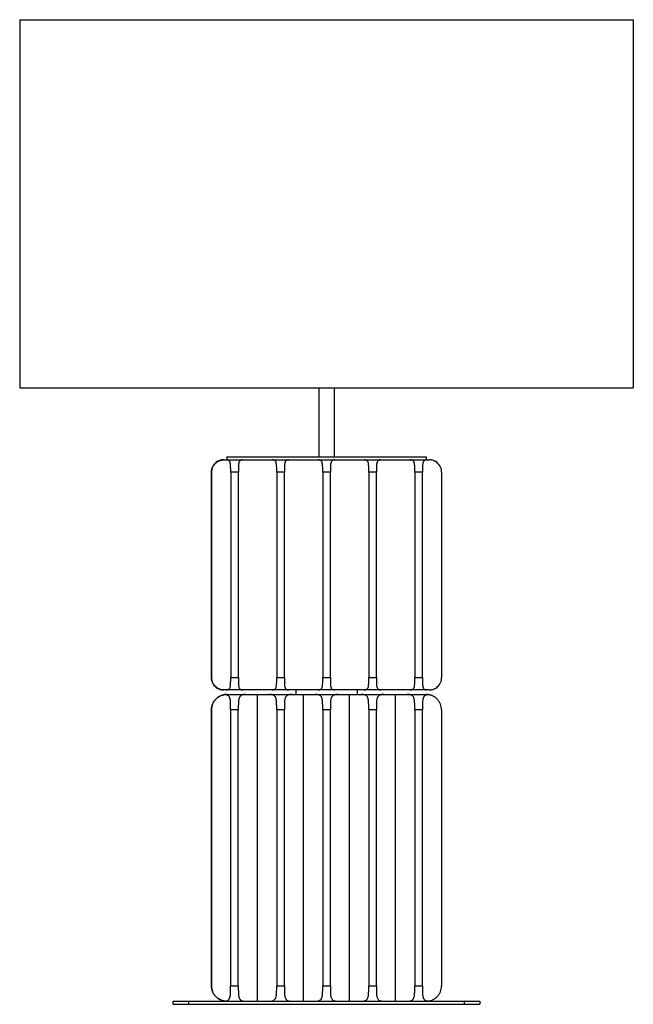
# Paper-space layout '_Derecha' of a CAD drawing. Header units: millimetres. Extents: x -942 to -542, y -357 to 285.
import ezdxf

# ---------------------------------------------------------------- set-up
doc = ezdxf.new("R2010")
doc.units = ezdxf.units.MM

psp = doc.layouts.new('_Derecha')

# ---------------------------------------------------------------- linework, layer by layer
at = {"color": 7, "linetype": 'Continuous', "lineweight": 25}
for p, q in [((-942, 285.1), (-942, 45.1)), ((-942, 285.1), (-542, 285.1)), ((-542, 285.1), (-542, 45.1)), ((-942, 45.1), (-542, 45.1)), ((-747, 45.1), (-747, 0.1)), ((-737, 45.1), (-737, 0.1)), ((-807.06, 0.1), (-676.94, 0.1)), ((-807.06, 0.1), (-807.06, -1.9)), ((-677.06, 0.1), (-677.06, -1.9)), ((-676.94, 0.1), (-676.94, -1.9)), ((-808.97, -1.9), (-674.97, -1.9)), ((-817.03, -143.9), (-817.03, -9.9)), ((-817.03, -9.9), (-817.03, -9.9)), ((-817.03, -9.9), (-817.03, -143.9)), ((-817.01, -9.9), (-817.02, -9.9)), ((-817.02, -9.9), (-817.02, -143.9)), ((-817.01, -143.9), (-817.01, -9.9)), ((-817, -143.9), (-817, -9.9)), ((-817, -9.9), (-817, -9.9)), ((-817, -9.9), (-817, -143.9)), ((-816.98, -9.9), (-816.99, -9.9)), ((-816.99, -9.9), (-816.99, -143.9)), ((-816.98, -143.9), (-816.98, -9.9)), ((-816.97, -143.9), (-816.97, -9.9)), ((-816.97, -9.9), (-816.97, -9.9)), ((-816.97, -9.9), (-816.97, -143.9)), ((-799.46, -9.9), (-804.46, -9.9)), ((-804.46, -9.9), (-804.46, -143.9)), ((-799.46, -143.9), (-799.46, -9.9)), ((-774.46, -9.9), (-774.46, -143.9)), ((-769.46, -9.9), (-774.46, -9.9)), ((-769.46, -143.9), (-769.46, -9.9)), ((-744.46, -9.9), (-744.46, -143.9)), ((-739.46, -9.9), (-744.46, -9.9)), ((-739.46, -143.9), (-739.46, -9.9)), ((-714.46, -9.9), (-714.46, -143.9)), ((-709.46, -9.9), (-714.46, -9.9)), ((-709.46, -143.9), (-709.46, -9.9)), ((-684.46, -9.9), (-684.46, -143.9)), ((-679.46, -9.9), (-684.46, -9.9)), ((-679.46, -143.9), (-679.46, -9.9)), ((-666.97, -9.9), (-666.97, -143.9)), ((-817.03, -143.9), (-817.03, -143.9)), ((-817.02, -143.9), (-817.01, -143.9)), ((-817, -143.9), (-817, -143.9)), ((-816.99, -143.9), (-816.98, -143.9)), ((-816.97, -143.9), (-816.97, -143.9)), ((-804.46, -143.9), (-799.46, -143.9)), ((-774.46, -143.9), (-769.46, -143.9)), ((-744.46, -143.9), (-739.46, -143.9)), ((-714.46, -143.9), (-709.46, -143.9)), ((-684.46, -143.9), (-679.46, -143.9)), ((-674.97, -151.9), (-808.97, -151.9)), ((-762, -151.9), (-762, -154.9)), ((-722, -151.9), (-722, -154.9)), ((-806.99, -154.9), (-676.98, -154.9)), ((-806.99, -154.9), (-806.99, -154.9)), ((-786.98, -354.9), (-786.98, -154.9)), ((-756.98, -354.9), (-756.98, -154.9)), ((-726.98, -354.9), (-726.98, -154.9)), ((-696.98, -354.9), (-696.98, -154.9)), ((-817.02, -344.9), (-817.02, -164.9)), ((-817.02, -164.9), (-817.02, -164.9)), ((-817.02, -164.9), (-817.02, -344.9)), ((-817.01, -344.9), (-817.01, -164.9)), ((-817.01, -164.9), (-817.01, -164.9)), ((-817.01, -164.9), (-817.01, -344.9)), ((-817, -344.9), (-817, -164.9)), ((-817, -164.9), (-817, -164.9)), ((-817, -164.9), (-817, -344.9)), ((-816.99, -344.9), (-816.99, -164.9)), ((-816.99, -164.9), (-816.99, -164.9)), ((-816.99, -164.9), (-816.99, -344.9)), ((-816.98, -344.9), (-816.98, -164.9)), ((-816.98, -164.9), (-816.98, -164.9)), ((-816.98, -164.9), (-816.98, -344.9)), ((-804.48, -164.9), (-804.48, -344.9)), ((-799.48, -164.9), (-804.48, -164.9)), ((-799.48, -344.9), (-799.48, -164.9)), ((-774.48, -164.9), (-774.48, -344.9)), ((-769.48, -164.9), (-774.48, -164.9)), ((-769.48, -344.9), (-769.48, -164.9)), ((-739.48, -164.9), (-744.48, -164.9)), ((-744.48, -164.9), (-744.48, -344.9)), ((-739.48, -344.9), (-739.48, -164.9)), ((-714.48, -164.9), (-714.48, -344.9)), ((-709.48, -164.9), (-714.48, -164.9)), ((-709.48, -344.9), (-709.48, -164.9)), ((-679.48, -164.9), (-684.48, -164.9)), ((-684.48, -164.9), (-684.48, -344.9)), ((-679.48, -344.9), (-679.48, -164.9)), ((-666.98, -164.9), (-666.98, -344.9)), ((-817.02, -344.9), (-817.02, -344.9)), ((-817.01, -344.9), (-817.01, -344.9)), ((-817, -344.9), (-817, -344.9)), ((-816.99, -344.9), (-816.99, -344.9)), ((-816.98, -344.9), (-816.98, -344.9)), ((-804.48, -344.9), (-799.48, -344.9)), ((-774.48, -344.9), (-769.48, -344.9)), ((-744.48, -344.9), (-739.48, -344.9)), ((-714.48, -344.9), (-709.48, -344.9)), ((-684.48, -344.9), (-679.48, -344.9)), ((-842, -356.9), (-842, -354.9)), ((-842, -354.9), (-642, -354.9)), ((-842, -356.9), (-642, -356.9)), ((-832, -354.9), (-832, -356.9)), ((-652, -356.9), (-652, -354.9)), ((-642, -354.9), (-642, -356.9))]:
    psp.add_line(p, q, dxfattribs=at)
for points, knots in [([(-809.03, -1.9), (-809.1, -1.9), (-809.25, -1.91), (-809.47, -1.92), (-809.69, -1.93), (-809.92, -1.95), (-810.14, -1.98), (-810.52, -2.04), (-811.06, -2.16), (-811.78, -2.38), (-812.48, -2.67), (-813.41, -3.17), (-814.49, -3.98), (-815.41, -5.02), (-816, -5.95), (-816.37, -6.68), (-816.66, -7.46), (-816.85, -8.17), (-816.96, -8.8), (-817.02, -9.35), (-817.03, -9.72), (-817.03, -9.9)], [0, 0, 0, 0, 0.021644, 0.042945, 0.063914, 0.084563, 0.104903, 0.124946, 0.188512, 0.250202, 0.312836, 0.374578, 0.499584, 0.624661, 0.687009, 0.74952, 0.812079, 0.874698, 0.916496, 0.958197, 1, 1, 1, 1]), ([(-809.01, -1.9), (-809.09, -1.9), (-809.23, -1.91), (-809.46, -1.92), (-809.68, -1.93), (-809.9, -1.95), (-810.12, -1.98), (-810.5, -2.04), (-811.05, -2.16), (-811.76, -2.38), (-812.47, -2.67), (-813.39, -3.17), (-814.48, -3.98), (-815.39, -5.02), (-815.98, -5.95), (-816.35, -6.68), (-816.65, -7.46), (-816.83, -8.17), (-816.94, -8.8), (-817, -9.35), (-817.01, -9.72), (-817.01, -9.9)], [0, 0, 0, 0, 0.021644, 0.042945, 0.063914, 0.084563, 0.104903, 0.124946, 0.188512, 0.250202, 0.312836, 0.374578, 0.499584, 0.624661, 0.687009, 0.74952, 0.812079, 0.874698, 0.916496, 0.958197, 1, 1, 1, 1]), ([(-809, -1.9), (-809.07, -1.9), (-809.22, -1.91), (-809.44, -1.92), (-809.66, -1.93), (-809.88, -1.95), (-810.11, -1.98), (-810.49, -2.04), (-811.03, -2.16), (-811.74, -2.38), (-812.45, -2.67), (-813.37, -3.17), (-814.46, -3.98), (-815.37, -5.02), (-815.97, -5.95), (-816.34, -6.68), (-816.63, -7.46), (-816.82, -8.17), (-816.93, -8.8), (-816.99, -9.35), (-817, -9.72), (-817, -9.9)], [0, 0, 0, 0, 0.021644, 0.042945, 0.063914, 0.084563, 0.104903, 0.124946, 0.188512, 0.250202, 0.312836, 0.374578, 0.499584, 0.624661, 0.687009, 0.74952, 0.812079, 0.874698, 0.916496, 0.958197, 1, 1, 1, 1]), ([(-808.98, -1.9), (-809.06, -1.9), (-809.2, -1.91), (-809.42, -1.92), (-809.65, -1.93), (-809.87, -1.95), (-810.09, -1.98), (-810.47, -2.04), (-811.01, -2.16), (-811.73, -2.38), (-812.43, -2.67), (-813.36, -3.17), (-814.45, -3.98), (-815.36, -5.02), (-815.95, -5.95), (-816.32, -6.68), (-816.61, -7.46), (-816.8, -8.17), (-816.91, -8.8), (-816.97, -9.35), (-816.98, -9.72), (-816.98, -9.9)], [0, 0, 0, 0, 0.021644, 0.042945, 0.063914, 0.084563, 0.104903, 0.124946, 0.188512, 0.250202, 0.312836, 0.374578, 0.499584, 0.624661, 0.687009, 0.74952, 0.812079, 0.874698, 0.916496, 0.958197, 1, 1, 1, 1]), ([(-808.97, -1.9), (-809.04, -1.9), (-809.19, -1.91), (-809.41, -1.92), (-809.63, -1.93), (-809.85, -1.95), (-810.07, -1.98), (-810.45, -2.04), (-811, -2.16), (-811.71, -2.38), (-812.42, -2.67), (-813.34, -3.17), (-814.43, -3.98), (-815.34, -5.02), (-815.94, -5.95), (-816.31, -6.68), (-816.6, -7.46), (-816.79, -8.17), (-816.9, -8.8), (-816.96, -9.35), (-816.96, -9.72), (-816.97, -9.9)], [0, 0, 0, 0, 0.021644, 0.042945, 0.063914, 0.084563, 0.104903, 0.124946, 0.188512, 0.250202, 0.312836, 0.374578, 0.499584, 0.624661, 0.687009, 0.74952, 0.812079, 0.874698, 0.916496, 0.958197, 1, 1, 1, 1]), ([(-816.97, -9.9), (-816.97, -9.81), (-816.97, -9.63), (-816.95, -9.35), (-816.93, -9.08), (-816.9, -8.81), (-816.85, -8.54), (-816.77, -8.09), (-816.6, -7.46), (-816.31, -6.69), (-815.94, -5.95), (-815.35, -5.02), (-814.44, -3.99), (-813.35, -3.18), (-812.43, -2.68), (-811.72, -2.38), (-811.01, -2.16), (-810.39, -2.02), (-809.86, -1.95), (-809.41, -1.91), (-809.12, -1.91), (-808.97, -1.9)], [0, 0, 0, 0, 0.0208621, 0.0416747, 0.0624624, 0.0832498, 0.1040618, 0.1249229, 0.187579, 0.2501832, 0.3125477, 0.374758, 0.4997011, 0.624502, 0.6864233, 0.7492445, 0.8109968, 0.8746314, 0.9151461, 0.9569044, 1, 1, 1, 1]), ([(-804.46, -9.9), (-804.46, -9.81), (-804.46, -9.63), (-804.46, -9.35), (-804.46, -9.08), (-804.46, -8.81), (-804.46, -8.54), (-804.46, -8.09), (-804.47, -7.46), (-804.48, -6.69), (-804.5, -5.95), (-804.56, -5.02), (-804.7, -3.99), (-804.98, -3.18), (-805.31, -2.68), (-805.61, -2.38), (-805.97, -2.16), (-806.33, -2.02), (-806.68, -1.95), (-807.01, -1.91), (-807.24, -1.91), (-807.36, -1.9)], [0, 0, 0, 0, 0.020862, 0.041675, 0.062462, 0.08325, 0.104062, 0.124923, 0.187579, 0.250183, 0.312548, 0.374758, 0.499701, 0.624502, 0.686423, 0.749244, 0.810997, 0.874631, 0.915146, 0.956904, 1, 1, 1, 1]), ([(-796.57, -1.9), (-796.63, -1.9), (-796.75, -1.91), (-796.92, -1.92), (-797.09, -1.93), (-797.24, -1.95), (-797.39, -1.98), (-797.64, -2.04), (-797.96, -2.16), (-798.31, -2.38), (-798.61, -2.67), (-798.94, -3.17), (-799.22, -3.98), (-799.39, -5.22), (-799.45, -6.67), (-799.46, -8.24), (-799.46, -9.35), (-799.46, -9.9), (-799.46, -9.9)], [0, 0, 0, 0, 0.0216553, 0.0429678, 0.0639483, 0.0846082, 0.1049591, 0.1250137, 0.1886134, 0.2503371, 0.313005, 0.3747801, 0.4998531, 0.6249981, 0.7497486, 0.8743562, 0.9990443, 1, 1, 1, 1]), ([(-774.46, -9.9), (-774.46, -9.81), (-774.46, -9.63), (-774.46, -9.35), (-774.46, -9.08), (-774.46, -8.81), (-774.46, -8.54), (-774.46, -8.09), (-774.47, -7.46), (-774.48, -6.69), (-774.5, -5.95), (-774.56, -5.02), (-774.7, -3.99), (-774.98, -3.18), (-775.31, -2.68), (-775.61, -2.38), (-775.97, -2.16), (-776.33, -2.02), (-776.68, -1.95), (-777.01, -1.91), (-777.24, -1.91), (-777.36, -1.9)], [0, 0, 0, 0, 0.020862, 0.041675, 0.062462, 0.08325, 0.104062, 0.124923, 0.187579, 0.250183, 0.312548, 0.374758, 0.499701, 0.624502, 0.686423, 0.749244, 0.810997, 0.874631, 0.915146, 0.956904, 1, 1, 1, 1]), ([(-766.57, -1.9), (-766.63, -1.9), (-766.75, -1.91), (-766.92, -1.92), (-767.09, -1.93), (-767.24, -1.95), (-767.39, -1.98), (-767.64, -2.04), (-767.96, -2.16), (-768.31, -2.38), (-768.61, -2.67), (-768.94, -3.17), (-769.22, -3.98), (-769.39, -5.22), (-769.45, -6.67), (-769.46, -8.24), (-769.46, -9.35), (-769.46, -9.9), (-769.46, -9.9)], [0, 0, 0, 0, 0.021655, 0.042968, 0.063948, 0.084608, 0.104959, 0.125014, 0.188613, 0.250337, 0.313005, 0.37478, 0.499853, 0.624998, 0.749749, 0.874356, 0.999044, 1, 1, 1, 1]), ([(-744.46, -9.9), (-744.46, -9.81), (-744.46, -9.63), (-744.46, -9.35), (-744.46, -9.08), (-744.46, -8.81), (-744.46, -8.54), (-744.46, -8.09), (-744.47, -7.46), (-744.48, -6.69), (-744.5, -5.95), (-744.56, -5.02), (-744.7, -3.99), (-744.98, -3.18), (-745.31, -2.68), (-745.61, -2.38), (-745.97, -2.16), (-746.33, -2.02), (-746.68, -1.95), (-747.01, -1.91), (-747.24, -1.91), (-747.36, -1.9)], [0, 0, 0, 0, 0.020862, 0.041675, 0.062462, 0.08325, 0.104062, 0.124923, 0.187579, 0.250183, 0.312548, 0.374758, 0.499701, 0.624502, 0.686423, 0.749244, 0.810997, 0.874631, 0.915146, 0.956904, 1, 1, 1, 1]), ([(-736.57, -1.9), (-736.63, -1.9), (-736.75, -1.91), (-736.92, -1.92), (-737.09, -1.93), (-737.24, -1.95), (-737.39, -1.98), (-737.64, -2.04), (-737.96, -2.16), (-738.31, -2.38), (-738.61, -2.67), (-738.94, -3.17), (-739.22, -3.98), (-739.39, -5.22), (-739.45, -6.67), (-739.46, -8.24), (-739.46, -9.35), (-739.46, -9.9), (-739.46, -9.9)], [0, 0, 0, 0, 0.021655, 0.042968, 0.063948, 0.084608, 0.104959, 0.125014, 0.188613, 0.250337, 0.313005, 0.37478, 0.499853, 0.624998, 0.749749, 0.874356, 0.999044, 1, 1, 1, 1]), ([(-714.46, -9.9), (-714.46, -9.81), (-714.46, -9.63), (-714.46, -9.35), (-714.46, -9.08), (-714.46, -8.81), (-714.46, -8.54), (-714.46, -8.09), (-714.47, -7.46), (-714.48, -6.69), (-714.5, -5.95), (-714.56, -5.02), (-714.7, -3.99), (-714.98, -3.18), (-715.31, -2.68), (-715.61, -2.38), (-715.97, -2.16), (-716.33, -2.02), (-716.68, -1.95), (-717.01, -1.91), (-717.24, -1.91), (-717.36, -1.9)], [0, 0, 0, 0, 0.020862, 0.041675, 0.062462, 0.08325, 0.104062, 0.124923, 0.187579, 0.250183, 0.312548, 0.374758, 0.499701, 0.624502, 0.686423, 0.749244, 0.810997, 0.874631, 0.915146, 0.956904, 1, 1, 1, 1]), ([(-706.57, -1.9), (-706.63, -1.9), (-706.75, -1.91), (-706.92, -1.92), (-707.09, -1.93), (-707.24, -1.95), (-707.39, -1.98), (-707.64, -2.04), (-707.96, -2.16), (-708.31, -2.38), (-708.61, -2.67), (-708.94, -3.17), (-709.22, -3.98), (-709.39, -5.22), (-709.45, -6.67), (-709.46, -8.24), (-709.46, -9.35), (-709.46, -9.9), (-709.46, -9.9)], [0, 0, 0, 0, 0.021655, 0.042968, 0.063948, 0.084608, 0.104959, 0.125014, 0.188613, 0.250337, 0.313005, 0.37478, 0.499853, 0.624998, 0.749749, 0.874356, 0.999044, 1, 1, 1, 1]), ([(-684.46, -9.9), (-684.46, -9.81), (-684.46, -9.63), (-684.46, -9.35), (-684.46, -9.08), (-684.46, -8.81), (-684.46, -8.54), (-684.46, -8.09), (-684.47, -7.46), (-684.48, -6.69), (-684.5, -5.95), (-684.56, -5.02), (-684.7, -3.99), (-684.98, -3.18), (-685.31, -2.68), (-685.61, -2.38), (-685.97, -2.16), (-686.33, -2.02), (-686.68, -1.95), (-687.01, -1.91), (-687.24, -1.91), (-687.36, -1.9)], [0, 0, 0, 0, 0.0208621, 0.0416747, 0.0624624, 0.0832498, 0.1040618, 0.1249229, 0.187579, 0.2501832, 0.3125477, 0.374758, 0.4997011, 0.624502, 0.6864233, 0.7492445, 0.8109968, 0.8746314, 0.9151461, 0.9569044, 1, 1, 1, 1]), ([(-676.57, -1.9), (-676.63, -1.9), (-676.75, -1.91), (-676.92, -1.92), (-677.09, -1.93), (-677.24, -1.95), (-677.39, -1.98), (-677.64, -2.04), (-677.96, -2.16), (-678.31, -2.38), (-678.61, -2.67), (-678.94, -3.17), (-679.22, -3.98), (-679.39, -5.22), (-679.45, -6.67), (-679.46, -8.24), (-679.46, -9.35), (-679.46, -9.9), (-679.46, -9.9)], [0, 0, 0, 0, 0.021655, 0.042968, 0.063948, 0.084608, 0.104959, 0.125014, 0.188613, 0.250337, 0.313005, 0.37478, 0.499853, 0.624998, 0.749749, 0.874356, 0.999044, 1, 1, 1, 1]), ([(-666.97, -9.9), (-666.97, -9.81), (-666.97, -9.63), (-666.98, -9.35), (-667.01, -9.08), (-667.04, -8.81), (-667.08, -8.54), (-667.17, -8.09), (-667.33, -7.46), (-667.63, -6.69), (-668, -5.95), (-668.59, -5.02), (-669.5, -3.99), (-670.58, -3.18), (-671.51, -2.68), (-672.21, -2.38), (-672.93, -2.16), (-673.55, -2.02), (-674.08, -1.95), (-674.53, -1.91), (-674.82, -1.91), (-674.97, -1.9)], [0, 0, 0, 0, 0.0208621, 0.0416747, 0.0624624, 0.0832498, 0.1040618, 0.1249229, 0.187579, 0.2501832, 0.3125477, 0.374758, 0.4997011, 0.624502, 0.6864233, 0.7492445, 0.8109968, 0.8746314, 0.9151461, 0.9569044, 1, 1, 1, 1]), ([(-817.03, -143.9), (-817.03, -144), (-817.03, -144.18), (-817.01, -144.45), (-816.99, -144.73), (-816.96, -145), (-816.91, -145.27), (-816.83, -145.72), (-816.66, -146.35), (-816.37, -147.12), (-816, -147.86), (-815.41, -148.78), (-814.5, -149.82), (-813.41, -150.63), (-812.49, -151.13), (-811.78, -151.43), (-811.07, -151.65), (-810.45, -151.79), (-809.91, -151.86), (-809.47, -151.9), (-809.18, -151.9), (-809.03, -151.9)], [0, 0, 0, 0, 0.020862, 0.041675, 0.062462, 0.08325, 0.104062, 0.124923, 0.187579, 0.250183, 0.312548, 0.374758, 0.499701, 0.624502, 0.686423, 0.749244, 0.810997, 0.874631, 0.915146, 0.956904, 1, 1, 1, 1]), ([(-817.01, -143.9), (-817.01, -144), (-817.01, -144.18), (-817, -144.45), (-816.97, -144.73), (-816.94, -145), (-816.9, -145.27), (-816.81, -145.72), (-816.65, -146.35), (-816.35, -147.12), (-815.99, -147.86), (-815.39, -148.78), (-814.48, -149.82), (-813.4, -150.63), (-812.47, -151.13), (-811.77, -151.43), (-811.05, -151.65), (-810.43, -151.79), (-809.9, -151.86), (-809.45, -151.9), (-809.16, -151.9), (-809.01, -151.9)], [0, 0, 0, 0, 0.020862, 0.041675, 0.062462, 0.08325, 0.104062, 0.124923, 0.187579, 0.250183, 0.312548, 0.374758, 0.499701, 0.624502, 0.686423, 0.749244, 0.810997, 0.874631, 0.915146, 0.956904, 1, 1, 1, 1]), ([(-817, -143.9), (-817, -144), (-817, -144.18), (-816.98, -144.45), (-816.96, -144.73), (-816.92, -145), (-816.88, -145.27), (-816.8, -145.72), (-816.63, -146.35), (-816.34, -147.12), (-815.97, -147.86), (-815.38, -148.78), (-814.47, -149.82), (-813.38, -150.63), (-812.46, -151.13), (-811.75, -151.43), (-811.04, -151.65), (-810.41, -151.79), (-809.88, -151.86), (-809.43, -151.9), (-809.14, -151.9), (-809, -151.9)], [0, 0, 0, 0, 0.020862, 0.041675, 0.062462, 0.08325, 0.104062, 0.124923, 0.187579, 0.250183, 0.312548, 0.374758, 0.499701, 0.624502, 0.686423, 0.749244, 0.810997, 0.874631, 0.915146, 0.956904, 1, 1, 1, 1]), ([(-816.98, -143.9), (-816.98, -144), (-816.98, -144.18), (-816.97, -144.45), (-816.94, -144.73), (-816.91, -145), (-816.87, -145.27), (-816.78, -145.72), (-816.62, -146.35), (-816.32, -147.12), (-815.95, -147.86), (-815.36, -148.78), (-814.45, -149.82), (-813.37, -150.63), (-812.44, -151.13), (-811.74, -151.43), (-811.02, -151.65), (-810.4, -151.79), (-809.87, -151.86), (-809.42, -151.9), (-809.13, -151.9), (-808.98, -151.9)], [0, 0, 0, 0, 0.0208621, 0.0416747, 0.0624624, 0.0832498, 0.1040618, 0.1249229, 0.187579, 0.2501832, 0.3125477, 0.374758, 0.4997011, 0.624502, 0.6864233, 0.7492445, 0.8109968, 0.8746314, 0.9151461, 0.9569044, 1, 1, 1, 1]), ([(-816.97, -143.9), (-816.97, -144), (-816.96, -144.18), (-816.95, -144.45), (-816.93, -144.73), (-816.89, -145), (-816.85, -145.27), (-816.76, -145.72), (-816.6, -146.35), (-816.31, -147.12), (-815.94, -147.86), (-815.35, -148.78), (-814.44, -149.82), (-813.35, -150.63), (-812.43, -151.13), (-811.72, -151.43), (-811, -151.65), (-810.38, -151.79), (-809.85, -151.86), (-809.4, -151.9), (-809.11, -151.9), (-808.97, -151.9)], [0, 0, 0, 0, 0.020862, 0.041675, 0.062462, 0.08325, 0.104062, 0.124923, 0.187579, 0.250183, 0.312548, 0.374758, 0.499701, 0.624502, 0.686423, 0.749244, 0.810997, 0.874631, 0.915146, 0.956904, 1, 1, 1, 1]), ([(-808.97, -151.9), (-809.04, -151.9), (-809.19, -151.9), (-809.41, -151.89), (-809.64, -151.88), (-809.86, -151.86), (-810.08, -151.83), (-810.46, -151.77), (-811, -151.65), (-811.72, -151.43), (-812.42, -151.14), (-813.35, -150.64), (-814.43, -149.83), (-815.35, -148.79), (-815.94, -147.86), (-816.31, -147.13), (-816.6, -146.35), (-816.79, -145.64), (-816.9, -145.01), (-816.96, -144.46), (-816.97, -144.09), (-816.97, -143.9)], [0, 0, 0, 0, 0.021644, 0.042945, 0.063914, 0.084563, 0.104903, 0.124946, 0.188512, 0.250202, 0.312836, 0.374578, 0.499584, 0.624661, 0.687009, 0.74952, 0.812079, 0.874698, 0.916496, 0.958197, 1, 1, 1, 1]), ([(-807.36, -151.9), (-807.3, -151.9), (-807.18, -151.9), (-807.01, -151.89), (-806.84, -151.88), (-806.68, -151.86), (-806.54, -151.83), (-806.29, -151.77), (-805.97, -151.65), (-805.61, -151.43), (-805.31, -151.14), (-804.98, -150.64), (-804.7, -149.83), (-804.56, -148.79), (-804.5, -147.86), (-804.48, -147.13), (-804.47, -146.35), (-804.46, -145.64), (-804.46, -145.01), (-804.46, -144.46), (-804.46, -144.09), (-804.46, -143.9)], [0, 0, 0, 0, 0.021644, 0.042945, 0.063914, 0.084563, 0.104903, 0.124946, 0.188512, 0.250202, 0.312836, 0.374578, 0.499584, 0.624661, 0.687009, 0.74952, 0.812079, 0.874698, 0.916496, 0.958197, 1, 1, 1, 1]), ([(-799.46, -143.9), (-799.46, -143.9), (-799.46, -144.45), (-799.46, -145.56), (-799.45, -147.14), (-799.39, -148.58), (-799.22, -149.82), (-798.95, -150.63), (-798.62, -151.13), (-798.32, -151.43), (-797.96, -151.65), (-797.6, -151.79), (-797.25, -151.86), (-796.92, -151.9), (-796.69, -151.9), (-796.57, -151.9)], [0, 0, 0, 0, 0.000004, 0.12478, 0.24994, 0.37441, 0.499423, 0.624293, 0.686249, 0.749105, 0.810892, 0.874562, 0.915099, 0.95688, 1, 1, 1, 1]), ([(-777.36, -151.9), (-777.3, -151.9), (-777.18, -151.9), (-777.01, -151.89), (-776.84, -151.88), (-776.68, -151.86), (-776.54, -151.83), (-776.29, -151.77), (-775.97, -151.65), (-775.61, -151.43), (-775.31, -151.14), (-774.98, -150.64), (-774.7, -149.83), (-774.56, -148.79), (-774.5, -147.86), (-774.48, -147.13), (-774.47, -146.35), (-774.46, -145.64), (-774.46, -145.01), (-774.46, -144.46), (-774.46, -144.09), (-774.46, -143.9)], [0, 0, 0, 0, 0.021644, 0.042945, 0.063914, 0.084563, 0.104903, 0.124946, 0.188512, 0.250202, 0.312836, 0.374578, 0.499584, 0.624661, 0.687009, 0.74952, 0.812079, 0.874698, 0.916496, 0.958197, 1, 1, 1, 1]), ([(-769.46, -143.9), (-769.46, -143.9), (-769.46, -144.45), (-769.46, -145.56), (-769.45, -147.14), (-769.39, -148.58), (-769.22, -149.82), (-768.95, -150.63), (-768.62, -151.13), (-768.32, -151.43), (-767.96, -151.65), (-767.6, -151.79), (-767.25, -151.86), (-766.92, -151.9), (-766.69, -151.9), (-766.57, -151.9)], [0, 0, 0, 0, 0.0000039, 0.1247799, 0.2499401, 0.3744102, 0.4994229, 0.6242932, 0.6862489, 0.749105, 0.8108917, 0.8745616, 0.9150989, 0.9568805, 1, 1, 1, 1]), ([(-747.36, -151.9), (-747.3, -151.9), (-747.18, -151.9), (-747.01, -151.89), (-746.84, -151.88), (-746.68, -151.86), (-746.54, -151.83), (-746.29, -151.77), (-745.97, -151.65), (-745.61, -151.43), (-745.31, -151.14), (-744.98, -150.64), (-744.7, -149.83), (-744.56, -148.79), (-744.5, -147.86), (-744.48, -147.13), (-744.47, -146.35), (-744.46, -145.64), (-744.46, -145.01), (-744.46, -144.46), (-744.46, -144.09), (-744.46, -143.9)], [0, 0, 0, 0, 0.021644, 0.042945, 0.063914, 0.084563, 0.104903, 0.124946, 0.188512, 0.250202, 0.312836, 0.374578, 0.499584, 0.624661, 0.687009, 0.74952, 0.812079, 0.874698, 0.916496, 0.958197, 1, 1, 1, 1]), ([(-739.46, -143.9), (-739.46, -143.9), (-739.46, -144.45), (-739.46, -145.56), (-739.45, -147.14), (-739.39, -148.58), (-739.22, -149.82), (-738.95, -150.63), (-738.62, -151.13), (-738.32, -151.43), (-737.96, -151.65), (-737.6, -151.79), (-737.25, -151.86), (-736.92, -151.9), (-736.69, -151.9), (-736.57, -151.9)], [0, 0, 0, 0, 0.0000039, 0.1247799, 0.2499401, 0.3744102, 0.4994229, 0.6242932, 0.6862489, 0.749105, 0.8108917, 0.8745616, 0.9150989, 0.9568805, 1, 1, 1, 1]), ([(-717.36, -151.9), (-717.3, -151.9), (-717.18, -151.9), (-717.01, -151.89), (-716.84, -151.88), (-716.68, -151.86), (-716.54, -151.83), (-716.29, -151.77), (-715.97, -151.65), (-715.61, -151.43), (-715.31, -151.14), (-714.98, -150.64), (-714.7, -149.83), (-714.56, -148.79), (-714.5, -147.86), (-714.48, -147.13), (-714.47, -146.35), (-714.46, -145.64), (-714.46, -145.01), (-714.46, -144.46), (-714.46, -144.09), (-714.46, -143.9)], [0, 0, 0, 0, 0.021644, 0.042945, 0.063914, 0.084563, 0.104903, 0.124946, 0.188512, 0.250202, 0.312836, 0.374578, 0.499584, 0.624661, 0.687009, 0.74952, 0.812079, 0.874698, 0.916496, 0.958197, 1, 1, 1, 1]), ([(-709.46, -143.9), (-709.46, -143.9), (-709.46, -144.45), (-709.46, -145.56), (-709.45, -147.14), (-709.39, -148.58), (-709.22, -149.82), (-708.95, -150.63), (-708.62, -151.13), (-708.32, -151.43), (-707.96, -151.65), (-707.6, -151.79), (-707.25, -151.86), (-706.92, -151.9), (-706.69, -151.9), (-706.57, -151.9)], [0, 0, 0, 0, 0.000004, 0.12478, 0.24994, 0.37441, 0.499423, 0.624293, 0.686249, 0.749105, 0.810892, 0.874562, 0.915099, 0.95688, 1, 1, 1, 1]), ([(-687.36, -151.9), (-687.3, -151.9), (-687.18, -151.9), (-687.01, -151.89), (-686.84, -151.88), (-686.68, -151.86), (-686.54, -151.83), (-686.29, -151.77), (-685.97, -151.65), (-685.61, -151.43), (-685.31, -151.14), (-684.98, -150.64), (-684.7, -149.83), (-684.56, -148.79), (-684.5, -147.86), (-684.48, -147.13), (-684.47, -146.35), (-684.46, -145.64), (-684.46, -145.01), (-684.46, -144.46), (-684.46, -144.09), (-684.46, -143.9)], [0, 0, 0, 0, 0.021644, 0.042945, 0.063914, 0.084563, 0.104903, 0.124946, 0.188512, 0.250202, 0.312836, 0.374578, 0.499584, 0.624661, 0.687009, 0.74952, 0.812079, 0.874698, 0.916496, 0.958197, 1, 1, 1, 1]), ([(-679.46, -143.9), (-679.46, -143.9), (-679.46, -144.45), (-679.46, -145.56), (-679.45, -147.14), (-679.39, -148.58), (-679.22, -149.82), (-678.95, -150.63), (-678.62, -151.13), (-678.32, -151.43), (-677.96, -151.65), (-677.6, -151.79), (-677.25, -151.86), (-676.92, -151.9), (-676.69, -151.9), (-676.57, -151.9)], [0, 0, 0, 0, 0.000004, 0.12478, 0.24994, 0.37441, 0.499423, 0.624293, 0.686249, 0.749105, 0.810892, 0.874562, 0.915099, 0.95688, 1, 1, 1, 1]), ([(-674.97, -151.9), (-674.89, -151.9), (-674.75, -151.9), (-674.52, -151.89), (-674.3, -151.88), (-674.08, -151.86), (-673.86, -151.83), (-673.48, -151.77), (-672.93, -151.65), (-672.22, -151.43), (-671.52, -151.14), (-670.59, -150.64), (-669.5, -149.83), (-668.59, -148.79), (-668, -147.86), (-667.63, -147.13), (-667.34, -146.35), (-667.15, -145.64), (-667.04, -145.01), (-666.98, -144.46), (-666.97, -144.09), (-666.97, -143.9)], [0, 0, 0, 0, 0.021644, 0.042945, 0.063914, 0.084563, 0.104903, 0.124946, 0.188512, 0.250202, 0.312836, 0.374578, 0.499584, 0.624661, 0.687009, 0.74952, 0.812079, 0.874698, 0.916496, 0.958197, 1, 1, 1, 1]), ([(-807.01, -154.9), (-807.08, -154.9), (-807.21, -154.91), (-807.42, -154.91), (-807.62, -154.92), (-807.83, -154.94), (-808.03, -154.96), (-808.24, -154.98), (-808.64, -155.03), (-809.25, -155.15), (-810.4, -155.46), (-811.88, -156.09), (-813.3, -157.07), (-814.32, -158.04), (-815.01, -158.86), (-815.61, -159.76), (-816.28, -161.02), (-816.86, -162.74), (-817.02, -164.18), (-817.02, -164.9), (-817.02, -164.9)], [0, 0, 0, 0, 0.019199, 0.037941, 0.056231, 0.07407, 0.091464, 0.108417, 0.124933, 0.189226, 0.250119, 0.376717, 0.499059, 0.561617, 0.624398, 0.686902, 0.749685, 0.873937, 0.99918, 1, 1, 1, 1]), ([(-807.01, -154.9), (-807.07, -154.9), (-807.21, -154.91), (-807.41, -154.91), (-807.61, -154.92), (-807.82, -154.94), (-808.02, -154.96), (-808.23, -154.98), (-808.63, -155.03), (-809.24, -155.15), (-810.39, -155.46), (-811.87, -156.09), (-813.3, -157.07), (-814.31, -158.04), (-815, -158.86), (-815.6, -159.76), (-816.27, -161.02), (-816.85, -162.74), (-817.01, -164.18), (-817.01, -164.9), (-817.01, -164.9)], [0, 0, 0, 0, 0.019199, 0.037941, 0.056231, 0.07407, 0.091464, 0.108417, 0.124933, 0.189226, 0.250119, 0.376717, 0.499059, 0.561617, 0.624398, 0.686902, 0.749685, 0.873937, 0.99918, 1, 1, 1, 1]), ([(-807, -154.9), (-807.06, -154.9), (-807.2, -154.91), (-807.4, -154.91), (-807.61, -154.92), (-807.81, -154.94), (-808.02, -154.96), (-808.22, -154.98), (-808.62, -155.03), (-809.24, -155.15), (-810.38, -155.46), (-811.86, -156.09), (-813.29, -157.07), (-814.3, -158.04), (-814.99, -158.86), (-815.6, -159.76), (-816.26, -161.02), (-816.84, -162.74), (-817, -164.18), (-817, -164.9), (-817, -164.9)], [0, 0, 0, 0, 0.019199, 0.037941, 0.056231, 0.07407, 0.091464, 0.108417, 0.124933, 0.189226, 0.250119, 0.376717, 0.499059, 0.561617, 0.624398, 0.686902, 0.749685, 0.873937, 0.99918, 1, 1, 1, 1]), ([(-806.99, -154.9), (-807.06, -154.9), (-807.19, -154.91), (-807.39, -154.91), (-807.6, -154.92), (-807.8, -154.94), (-808.01, -154.96), (-808.21, -154.98), (-808.61, -155.03), (-809.23, -155.15), (-810.37, -155.46), (-811.85, -156.09), (-813.28, -157.07), (-814.29, -158.04), (-814.98, -158.86), (-815.59, -159.76), (-816.26, -161.02), (-816.83, -162.74), (-816.99, -164.18), (-816.99, -164.9), (-816.99, -164.9)], [0, 0, 0, 0, 0.019199, 0.037941, 0.056231, 0.07407, 0.091464, 0.108417, 0.124933, 0.189226, 0.250119, 0.376717, 0.499059, 0.561617, 0.624398, 0.686902, 0.749685, 0.873937, 0.99918, 1, 1, 1, 1]), ([(-816.98, -164.9), (-816.98, -164.8), (-816.98, -164.6), (-816.97, -164.29), (-816.94, -163.98), (-816.91, -163.68), (-816.87, -163.37), (-816.82, -163.07), (-816.7, -162.52), (-816.49, -161.72), (-816.09, -160.72), (-815.59, -159.77), (-814.99, -158.88), (-814.3, -158.06), (-813.46, -157.25), (-812.45, -156.49), (-811.27, -155.84), (-810.19, -155.41), (-809.23, -155.15), (-808.57, -155.02), (-808.06, -154.96), (-807.7, -154.93), (-807.33, -154.91), (-807.1, -154.91), (-806.99, -154.9)], [0, 0, 0, 0, 0.017874, 0.035706, 0.053512, 0.071308, 0.089113, 0.106943, 0.124815, 0.187437, 0.249962, 0.312371, 0.37451, 0.437016, 0.499303, 0.58096, 0.663639, 0.749061, 0.809926, 0.874181, 0.903564, 0.934313, 0.966452, 1, 1, 1, 1]), ([(-808.14, -154.97), (-808.21, -154.98), (-808.35, -155), (-808.55, -155.03), (-808.76, -155.06), (-808.97, -155.1), (-809.18, -155.15), (-809.38, -155.2), (-809.78, -155.3), (-810.36, -155.48), (-811.15, -155.8), (-811.94, -156.2), (-812.97, -156.86), (-814.18, -157.88), (-815.39, -159.38), (-816.3, -161.1), (-816.85, -162.96), (-816.98, -164.25), (-816.98, -164.9), (-816.98, -164.9)], [0, 0, 0, 0, 0.01871, 0.037126, 0.055255, 0.073101, 0.090672, 0.107975, 0.125015, 0.188274, 0.249515, 0.312502, 0.374637, 0.499241, 0.624417, 0.749649, 0.873831, 0.999083, 1, 1, 1, 1]), ([(-804.48, -164.9), (-804.48, -164.8), (-804.48, -164.58), (-804.48, -164.26), (-804.48, -163.94), (-804.48, -163.62), (-804.48, -163.3), (-804.48, -162.77), (-804.48, -162.04), (-804.5, -161.13), (-804.53, -160.25), (-804.58, -159.42), (-804.67, -158.64), (-804.84, -157.69), (-805.18, -156.66), (-805.75, -155.92), (-806.36, -155.48), (-806.79, -155.28), (-807.17, -155.16), (-807.47, -155.08), (-807.79, -155.02), (-808.03, -154.99), (-808.14, -154.97)], [0, 0, 0, 0, 0.020867, 0.04169, 0.062491, 0.083291, 0.104113, 0.124978, 0.187645, 0.250246, 0.312637, 0.374823, 0.437616, 0.500145, 0.623987, 0.749482, 0.811143, 0.874851, 0.904872, 0.935714, 0.967413, 1, 1, 1, 1]), ([(-794.48, -154.9), (-794.57, -154.9), (-794.74, -154.91), (-794.99, -154.91), (-795.23, -154.92), (-795.46, -154.94), (-795.68, -154.96), (-795.88, -154.98), (-796.27, -155.03), (-796.8, -155.15), (-797.62, -155.46), (-798.43, -156.09), (-798.94, -157.07), (-799.19, -158.04), (-799.32, -158.86), (-799.4, -159.76), (-799.45, -160.71), (-799.47, -161.71), (-799.48, -162.58), (-799.48, -163.29), (-799.48, -163.82), (-799.48, -164.36), (-799.48, -164.72), (-799.48, -164.9)], [0, 0, 0, 0, 0.019191, 0.037926, 0.056207, 0.07404, 0.091427, 0.108373, 0.124882, 0.189148, 0.250016, 0.376562, 0.498853, 0.561386, 0.624142, 0.68662, 0.749377, 0.81172, 0.874167, 0.905668, 0.937079, 0.968492, 1, 1, 1, 1]), ([(-774.48, -164.9), (-774.48, -164.8), (-774.48, -164.6), (-774.48, -164.29), (-774.48, -163.98), (-774.48, -163.68), (-774.48, -163.37), (-774.48, -163.07), (-774.48, -162.52), (-774.49, -161.72), (-774.51, -160.72), (-774.55, -159.77), (-774.63, -158.88), (-774.76, -158.06), (-774.97, -157.25), (-775.31, -156.49), (-775.83, -155.84), (-776.46, -155.41), (-777.15, -155.15), (-777.73, -155.02), (-778.23, -154.96), (-778.61, -154.93), (-779.03, -154.91), (-779.33, -154.91), (-779.48, -154.9)], [0, 0, 0, 0, 0.017874, 0.035706, 0.053512, 0.071308, 0.089113, 0.106943, 0.124815, 0.187437, 0.249962, 0.312371, 0.37451, 0.437016, 0.499303, 0.58096, 0.663639, 0.749061, 0.809926, 0.874181, 0.903564, 0.934313, 0.966452, 1, 1, 1, 1]), ([(-764.48, -154.9), (-764.57, -154.9), (-764.74, -154.91), (-764.99, -154.91), (-765.23, -154.92), (-765.46, -154.94), (-765.68, -154.96), (-765.88, -154.98), (-766.27, -155.03), (-766.8, -155.15), (-767.62, -155.46), (-768.43, -156.09), (-768.94, -157.07), (-769.19, -158.04), (-769.32, -158.86), (-769.4, -159.76), (-769.45, -160.71), (-769.47, -161.71), (-769.48, -162.58), (-769.48, -163.29), (-769.48, -163.82), (-769.48, -164.36), (-769.48, -164.72), (-769.48, -164.9)], [0, 0, 0, 0, 0.019191, 0.037926, 0.056207, 0.07404, 0.091427, 0.108373, 0.124882, 0.189148, 0.250016, 0.376562, 0.498853, 0.561386, 0.624142, 0.68662, 0.749377, 0.81172, 0.874167, 0.905668, 0.937079, 0.968492, 1, 1, 1, 1]), ([(-744.48, -164.9), (-744.48, -164.8), (-744.48, -164.6), (-744.48, -164.29), (-744.48, -163.98), (-744.48, -163.68), (-744.48, -163.37), (-744.48, -163.07), (-744.48, -162.52), (-744.49, -161.72), (-744.51, -160.72), (-744.55, -159.77), (-744.63, -158.88), (-744.76, -158.06), (-744.97, -157.25), (-745.31, -156.49), (-745.83, -155.84), (-746.46, -155.41), (-747.15, -155.15), (-747.73, -155.02), (-748.23, -154.96), (-748.61, -154.93), (-749.03, -154.91), (-749.33, -154.91), (-749.48, -154.9)], [0, 0, 0, 0, 0.017874, 0.035706, 0.053512, 0.071308, 0.089113, 0.106943, 0.124815, 0.187437, 0.249962, 0.312371, 0.37451, 0.437016, 0.499303, 0.58096, 0.663639, 0.749061, 0.809926, 0.874181, 0.903564, 0.934313, 0.966452, 1, 1, 1, 1]), ([(-734.48, -154.9), (-734.57, -154.9), (-734.74, -154.91), (-734.99, -154.91), (-735.23, -154.92), (-735.46, -154.94), (-735.68, -154.96), (-735.88, -154.98), (-736.27, -155.03), (-736.8, -155.15), (-737.62, -155.46), (-738.43, -156.09), (-738.94, -157.07), (-739.19, -158.04), (-739.32, -158.86), (-739.4, -159.76), (-739.45, -160.71), (-739.47, -161.71), (-739.48, -162.58), (-739.48, -163.29), (-739.48, -163.82), (-739.48, -164.36), (-739.48, -164.72), (-739.48, -164.9)], [0, 0, 0, 0, 0.019191, 0.037926, 0.056207, 0.07404, 0.091427, 0.108373, 0.124882, 0.189148, 0.250016, 0.376562, 0.498853, 0.561386, 0.624142, 0.68662, 0.749377, 0.81172, 0.874167, 0.905668, 0.937079, 0.968492, 1, 1, 1, 1]), ([(-714.48, -164.9), (-714.48, -164.8), (-714.48, -164.6), (-714.48, -164.29), (-714.48, -163.98), (-714.48, -163.68), (-714.48, -163.37), (-714.48, -163.07), (-714.48, -162.52), (-714.49, -161.72), (-714.51, -160.72), (-714.55, -159.77), (-714.63, -158.88), (-714.76, -158.06), (-714.97, -157.25), (-715.31, -156.49), (-715.83, -155.84), (-716.46, -155.41), (-717.15, -155.15), (-717.73, -155.02), (-718.23, -154.96), (-718.61, -154.93), (-719.03, -154.91), (-719.33, -154.91), (-719.48, -154.9)], [0, 0, 0, 0, 0.017874, 0.035706, 0.053512, 0.071308, 0.089113, 0.106943, 0.124815, 0.187437, 0.249962, 0.312371, 0.37451, 0.437016, 0.499303, 0.58096, 0.663639, 0.749061, 0.809926, 0.874181, 0.903564, 0.934313, 0.966452, 1, 1, 1, 1]), ([(-704.48, -154.9), (-704.57, -154.9), (-704.74, -154.91), (-704.99, -154.91), (-705.23, -154.92), (-705.46, -154.94), (-705.68, -154.96), (-705.88, -154.98), (-706.27, -155.03), (-706.8, -155.15), (-707.62, -155.46), (-708.43, -156.09), (-708.94, -157.07), (-709.19, -158.04), (-709.32, -158.86), (-709.4, -159.76), (-709.45, -160.71), (-709.47, -161.71), (-709.48, -162.58), (-709.48, -163.29), (-709.48, -163.82), (-709.48, -164.36), (-709.48, -164.72), (-709.48, -164.9)], [0, 0, 0, 0, 0.019191, 0.037926, 0.056207, 0.07404, 0.091427, 0.108373, 0.124882, 0.189148, 0.250016, 0.376562, 0.498853, 0.561386, 0.624142, 0.68662, 0.749377, 0.81172, 0.874167, 0.905668, 0.937079, 0.968492, 1, 1, 1, 1]), ([(-684.48, -164.9), (-684.48, -164.8), (-684.48, -164.6), (-684.48, -164.29), (-684.48, -163.98), (-684.48, -163.68), (-684.48, -163.37), (-684.48, -163.07), (-684.48, -162.52), (-684.49, -161.72), (-684.51, -160.72), (-684.55, -159.77), (-684.63, -158.88), (-684.76, -158.06), (-684.97, -157.25), (-685.31, -156.49), (-685.83, -155.84), (-686.46, -155.41), (-687.15, -155.15), (-687.73, -155.02), (-688.23, -154.96), (-688.61, -154.93), (-689.03, -154.91), (-689.33, -154.91), (-689.48, -154.9)], [0, 0, 0, 0, 0.017874, 0.035706, 0.053512, 0.071308, 0.089113, 0.106943, 0.124815, 0.187437, 0.249962, 0.312371, 0.37451, 0.437016, 0.499303, 0.58096, 0.663639, 0.749061, 0.809926, 0.874181, 0.903564, 0.934313, 0.966452, 1, 1, 1, 1]), ([(-675.82, -154.97), (-675.89, -154.98), (-676.02, -155), (-676.21, -155.03), (-676.4, -155.06), (-676.58, -155.1), (-676.75, -155.15), (-676.91, -155.2), (-677.2, -155.3), (-677.6, -155.48), (-678.05, -155.8), (-678.43, -156.2), (-678.84, -156.86), (-679.19, -157.88), (-679.36, -159.13), (-679.43, -160.24), (-679.46, -161.12), (-679.47, -162.03), (-679.48, -162.81), (-679.48, -163.45), (-679.48, -163.93), (-679.48, -164.42), (-679.48, -164.74), (-679.48, -164.9)], [0, 0, 0, 0, 0.0187008, 0.0371082, 0.0552278, 0.0730658, 0.0906284, 0.1079224, 0.1249546, 0.1881825, 0.249394, 0.3123505, 0.374455, 0.4989986, 0.6241139, 0.68667, 0.7494415, 0.8117657, 0.8741618, 0.9056563, 0.9370778, 0.9685008, 1, 1, 1, 1]), ([(-666.98, -164.9), (-666.98, -164.9), (-666.98, -164.26), (-667.11, -162.97), (-667.66, -161.11), (-668.41, -159.68), (-669.17, -158.64), (-670.01, -157.69), (-671.22, -156.66), (-672.53, -155.92), (-673.59, -155.48), (-674.24, -155.28), (-674.74, -155.16), (-675.1, -155.08), (-675.46, -155.02), (-675.7, -154.99), (-675.82, -154.97)], [0, 0, 0, 0, 0.000004, 0.124854, 0.250034, 0.374517, 0.437341, 0.499901, 0.623804, 0.74936, 0.811051, 0.874789, 0.904826, 0.935683, 0.967397, 1, 1, 1, 1]), ([(-816.98, -344.9), (-816.98, -344.9), (-816.98, -345.55), (-816.86, -346.84), (-816.3, -348.7), (-815.55, -350.13), (-814.8, -351.17), (-813.95, -352.12), (-812.75, -353.15), (-811.43, -353.89), (-810.37, -354.32), (-809.73, -354.53), (-809.23, -354.65), (-808.86, -354.73), (-808.5, -354.79), (-808.26, -354.82), (-808.14, -354.84)], [0, 0, 0, 0, 0.000004, 0.124854, 0.250034, 0.374517, 0.437341, 0.499901, 0.623804, 0.74936, 0.811051, 0.874789, 0.904826, 0.935683, 0.967397, 1, 1, 1, 1]), ([(-806.99, -354.9), (-807.05, -354.9), (-807.18, -354.9), (-807.39, -354.9), (-807.59, -354.89), (-807.8, -354.87), (-808, -354.85), (-808.21, -354.83), (-808.61, -354.78), (-809.22, -354.66), (-810.37, -354.35), (-811.85, -353.72), (-813.27, -352.73), (-814.28, -351.77), (-814.98, -350.95), (-815.58, -350.05), (-816.08, -349.1), (-816.48, -348.1), (-816.72, -347.23), (-816.86, -346.52), (-816.93, -345.99), (-816.98, -345.45), (-816.98, -345.09), (-816.98, -344.9)], [0, 0, 0, 0, 0.019191, 0.037926, 0.056207, 0.07404, 0.091427, 0.108373, 0.124882, 0.189148, 0.250016, 0.376562, 0.498853, 0.561386, 0.624142, 0.68662, 0.749377, 0.81172, 0.874167, 0.905668, 0.937079, 0.968492, 1, 1, 1, 1]), ([(-808.14, -354.84), (-808.07, -354.83), (-807.94, -354.81), (-807.75, -354.78), (-807.56, -354.75), (-807.39, -354.71), (-807.22, -354.66), (-807.05, -354.61), (-806.76, -354.51), (-806.36, -354.33), (-805.91, -354.01), (-805.53, -353.6), (-805.12, -352.95), (-804.77, -351.93), (-804.6, -350.68), (-804.53, -349.57), (-804.5, -348.69), (-804.48, -347.78), (-804.48, -346.99), (-804.48, -346.36), (-804.48, -345.88), (-804.48, -345.39), (-804.48, -345.07), (-804.48, -344.9)], [0, 0, 0, 0, 0.0187008, 0.0371082, 0.0552278, 0.0730658, 0.0906284, 0.1079224, 0.1249546, 0.1881825, 0.249394, 0.3123505, 0.374455, 0.4989986, 0.6241139, 0.68667, 0.7494415, 0.8117657, 0.8741618, 0.9056563, 0.9370778, 0.9685008, 1, 1, 1, 1]), ([(-799.48, -344.9), (-799.48, -345.01), (-799.48, -345.21), (-799.48, -345.52), (-799.48, -345.82), (-799.48, -346.13), (-799.48, -346.43), (-799.48, -346.74), (-799.48, -347.29), (-799.47, -348.08), (-799.45, -349.09), (-799.4, -350.04), (-799.32, -350.93), (-799.2, -351.75), (-798.98, -352.56), (-798.65, -353.32), (-798.13, -353.97), (-797.5, -354.4), (-796.81, -354.66), (-796.23, -354.78), (-795.74, -354.85), (-795.35, -354.88), (-794.93, -354.9), (-794.63, -354.9), (-794.48, -354.9)], [0, 0, 0, 0, 0.017874, 0.035706, 0.053512, 0.071308, 0.089113, 0.106943, 0.124815, 0.187437, 0.249962, 0.312371, 0.37451, 0.437016, 0.499303, 0.58096, 0.663639, 0.749061, 0.809926, 0.874181, 0.903564, 0.934313, 0.966452, 1, 1, 1, 1]), ([(-779.48, -354.9), (-779.39, -354.9), (-779.22, -354.9), (-778.97, -354.9), (-778.73, -354.89), (-778.5, -354.87), (-778.29, -354.85), (-778.08, -354.83), (-777.69, -354.78), (-777.16, -354.66), (-776.34, -354.35), (-775.53, -353.72), (-775.02, -352.73), (-774.77, -351.77), (-774.64, -350.95), (-774.55, -350.05), (-774.51, -349.1), (-774.49, -348.1), (-774.48, -347.23), (-774.48, -346.52), (-774.48, -345.99), (-774.48, -345.45), (-774.48, -345.09), (-774.48, -344.9)], [0, 0, 0, 0, 0.019191, 0.037926, 0.056207, 0.07404, 0.091427, 0.108373, 0.124882, 0.189148, 0.250016, 0.376562, 0.498853, 0.561386, 0.624142, 0.68662, 0.749377, 0.81172, 0.874167, 0.905668, 0.937079, 0.968492, 1, 1, 1, 1]), ([(-769.48, -344.9), (-769.48, -345.01), (-769.48, -345.21), (-769.48, -345.52), (-769.48, -345.82), (-769.48, -346.13), (-769.48, -346.43), (-769.48, -346.74), (-769.48, -347.29), (-769.47, -348.08), (-769.45, -349.09), (-769.4, -350.04), (-769.32, -350.93), (-769.2, -351.75), (-768.98, -352.56), (-768.65, -353.32), (-768.13, -353.97), (-767.5, -354.4), (-766.81, -354.66), (-766.23, -354.78), (-765.74, -354.85), (-765.35, -354.88), (-764.93, -354.9), (-764.63, -354.9), (-764.48, -354.9)], [0, 0, 0, 0, 0.017874, 0.035706, 0.053512, 0.071308, 0.089113, 0.106943, 0.124815, 0.187437, 0.249962, 0.312371, 0.37451, 0.437016, 0.499303, 0.58096, 0.663639, 0.749061, 0.809926, 0.874181, 0.903564, 0.934313, 0.966452, 1, 1, 1, 1]), ([(-749.48, -354.9), (-749.39, -354.9), (-749.22, -354.9), (-748.97, -354.9), (-748.73, -354.89), (-748.5, -354.87), (-748.29, -354.85), (-748.08, -354.83), (-747.69, -354.78), (-747.16, -354.66), (-746.34, -354.35), (-745.53, -353.72), (-745.02, -352.73), (-744.77, -351.77), (-744.64, -350.95), (-744.55, -350.05), (-744.51, -349.1), (-744.49, -348.1), (-744.48, -347.23), (-744.48, -346.52), (-744.48, -345.99), (-744.48, -345.45), (-744.48, -345.09), (-744.48, -344.9)], [0, 0, 0, 0, 0.019191, 0.037926, 0.056207, 0.07404, 0.091427, 0.108373, 0.124882, 0.189148, 0.250016, 0.376562, 0.498853, 0.561386, 0.624142, 0.68662, 0.749377, 0.81172, 0.874167, 0.905668, 0.937079, 0.968492, 1, 1, 1, 1]), ([(-739.48, -344.9), (-739.48, -345.01), (-739.48, -345.21), (-739.48, -345.52), (-739.48, -345.82), (-739.48, -346.13), (-739.48, -346.43), (-739.48, -346.74), (-739.48, -347.29), (-739.47, -348.08), (-739.45, -349.09), (-739.4, -350.04), (-739.32, -350.93), (-739.2, -351.75), (-738.98, -352.56), (-738.65, -353.32), (-738.13, -353.97), (-737.5, -354.4), (-736.81, -354.66), (-736.23, -354.78), (-735.74, -354.85), (-735.35, -354.88), (-734.93, -354.9), (-734.63, -354.9), (-734.48, -354.9)], [0, 0, 0, 0, 0.017874, 0.035706, 0.053512, 0.071308, 0.089113, 0.106943, 0.124815, 0.187437, 0.249962, 0.312371, 0.37451, 0.437016, 0.499303, 0.58096, 0.663639, 0.749061, 0.809926, 0.874181, 0.903564, 0.934313, 0.966452, 1, 1, 1, 1]), ([(-719.48, -354.9), (-719.39, -354.9), (-719.22, -354.9), (-718.97, -354.9), (-718.73, -354.89), (-718.5, -354.87), (-718.29, -354.85), (-718.08, -354.83), (-717.69, -354.78), (-717.16, -354.66), (-716.34, -354.35), (-715.53, -353.72), (-715.02, -352.73), (-714.77, -351.77), (-714.64, -350.95), (-714.55, -350.05), (-714.51, -349.1), (-714.49, -348.1), (-714.48, -347.23), (-714.48, -346.52), (-714.48, -345.99), (-714.48, -345.45), (-714.48, -345.09), (-714.48, -344.9)], [0, 0, 0, 0, 0.019191, 0.037926, 0.056207, 0.07404, 0.091427, 0.108373, 0.124882, 0.189148, 0.250016, 0.376562, 0.498853, 0.561386, 0.624142, 0.68662, 0.749377, 0.81172, 0.874167, 0.905668, 0.937079, 0.968492, 1, 1, 1, 1]), ([(-709.48, -344.9), (-709.48, -345.01), (-709.48, -345.21), (-709.48, -345.52), (-709.48, -345.82), (-709.48, -346.13), (-709.48, -346.43), (-709.48, -346.74), (-709.48, -347.29), (-709.47, -348.08), (-709.45, -349.09), (-709.4, -350.04), (-709.32, -350.93), (-709.2, -351.75), (-708.98, -352.56), (-708.65, -353.32), (-708.13, -353.97), (-707.5, -354.4), (-706.81, -354.66), (-706.23, -354.78), (-705.74, -354.85), (-705.35, -354.88), (-704.93, -354.9), (-704.63, -354.9), (-704.48, -354.9)], [0, 0, 0, 0, 0.017874, 0.035706, 0.053512, 0.071308, 0.089113, 0.106943, 0.124815, 0.187437, 0.249962, 0.312371, 0.37451, 0.437016, 0.499303, 0.58096, 0.663639, 0.749061, 0.809926, 0.874181, 0.903564, 0.934313, 0.966452, 1, 1, 1, 1]), ([(-689.48, -354.9), (-689.39, -354.9), (-689.22, -354.9), (-688.97, -354.9), (-688.73, -354.89), (-688.5, -354.87), (-688.29, -354.85), (-688.08, -354.83), (-687.69, -354.78), (-687.16, -354.66), (-686.34, -354.35), (-685.53, -353.72), (-685.02, -352.73), (-684.77, -351.77), (-684.64, -350.95), (-684.55, -350.05), (-684.51, -349.1), (-684.49, -348.1), (-684.48, -347.23), (-684.48, -346.52), (-684.48, -345.99), (-684.48, -345.45), (-684.48, -345.09), (-684.48, -344.9)], [0, 0, 0, 0, 0.019191, 0.037926, 0.056207, 0.07404, 0.091427, 0.108373, 0.124882, 0.189148, 0.250016, 0.376562, 0.498853, 0.561386, 0.624142, 0.68662, 0.749377, 0.81172, 0.874167, 0.905668, 0.937079, 0.968492, 1, 1, 1, 1]), ([(-679.48, -344.9), (-679.48, -345.01), (-679.48, -345.23), (-679.48, -345.55), (-679.48, -345.87), (-679.48, -346.19), (-679.48, -346.51), (-679.48, -347.04), (-679.47, -347.77), (-679.46, -348.68), (-679.43, -349.56), (-679.38, -350.39), (-679.29, -351.17), (-679.12, -352.12), (-678.78, -353.15), (-678.21, -353.89), (-677.6, -354.32), (-677.17, -354.53), (-676.79, -354.65), (-676.49, -354.73), (-676.17, -354.79), (-675.94, -354.82), (-675.82, -354.84)], [0, 0, 0, 0, 0.020867, 0.04169, 0.062491, 0.083291, 0.104113, 0.124978, 0.187645, 0.250246, 0.312637, 0.374823, 0.437616, 0.500145, 0.623987, 0.749482, 0.811143, 0.874851, 0.904872, 0.935714, 0.967413, 1, 1, 1, 1]), ([(-675.82, -354.84), (-675.75, -354.83), (-675.62, -354.81), (-675.41, -354.78), (-675.2, -354.75), (-674.99, -354.71), (-674.79, -354.66), (-674.58, -354.61), (-674.19, -354.51), (-673.6, -354.33), (-672.81, -354.01), (-672.02, -353.6), (-670.99, -352.95), (-669.78, -351.93), (-668.57, -350.43), (-667.67, -348.71), (-667.11, -346.85), (-666.98, -345.56), (-666.98, -344.91), (-666.98, -344.9)], [0, 0, 0, 0, 0.01871, 0.037126, 0.055255, 0.073101, 0.090672, 0.107975, 0.125015, 0.188274, 0.249515, 0.312502, 0.374637, 0.499241, 0.624417, 0.749649, 0.873831, 0.999083, 1, 1, 1, 1])]:
    psp.add_open_spline(points, degree=3, knots=knots, dxfattribs=at)
for points in [[(-808.18, -154.97), (-807.79, -154.93), (-807.41, -154.9), (-807.02, -154.9)], [(-808.14, -154.97), (-807.76, -154.93), (-807.37, -154.9), (-806.98, -154.9)], [(-675.82, -154.97), (-676.21, -154.93), (-676.59, -154.9), (-676.98, -154.9)], [(-807.02, -354.9), (-807.41, -354.9), (-807.79, -354.88), (-808.18, -354.84)], [(-808.14, -354.84), (-807.76, -354.88), (-807.37, -354.9), (-806.98, -354.9)], [(-675.82, -354.84), (-676.21, -354.88), (-676.59, -354.9), (-676.98, -354.9)]]:
    psp.add_open_spline(points, degree=3, dxfattribs=at)

doc.saveas('drawing.dxf')
